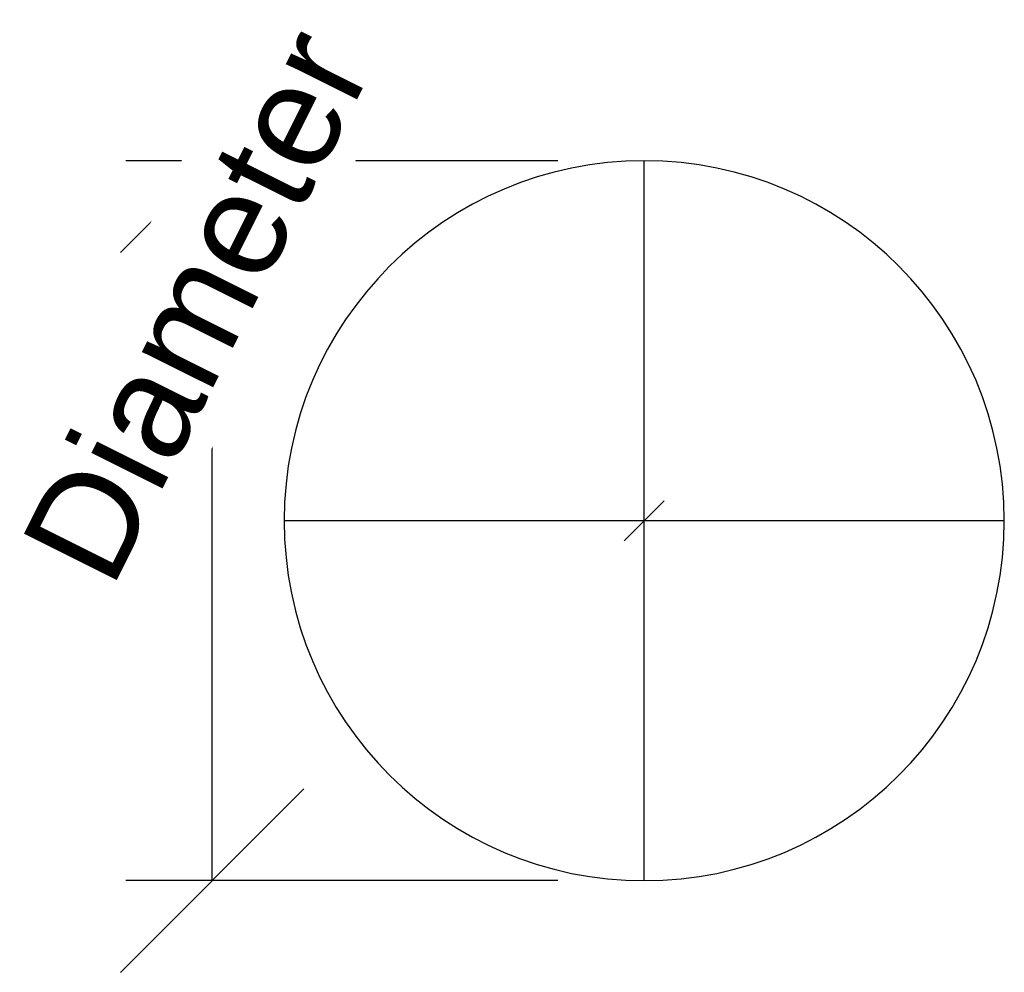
# Model space of a CAD drawing. Header units: millimetres. Extents: x -88 to 51, y -8 to 126.
import ezdxf

# ---------------------------------------------------------------- set-up
doc = ezdxf.new("R2010")
doc.units = ezdxf.units.MM
doc.styles.add('Arial', font='arial.ttf', dxfattribs={"height": 14.6304})

msp = doc.modelspace()

# ---------------------------------------------------------------- linework, layer by layer
at = {"color": 1, "lineweight": 30, "true_color": 0xff0000}
for p, q in [((-48.02, 119.24, -0.27), (-73.9, 93.36, -0.27)), ((-12.19, 106.3, -0.27), (-73.15, 106.3, -0.27)), ((-60.96, 4.7, -0.27), (-60.96, 106.3, -0.27)), ((-48.02, 17.64, -0.27), (-73.9, -8.24, -0.27)), ((-12.19, 4.7, -0.27), (-73.15, 4.7, -0.27))]:
    msp.add_line(p, q, dxfattribs=at)
at = {"color": 96, "lineweight": 30, "true_color": 0x007f00}
for p, q in [((0, 4.7, -0.27), (0, 106.3, -0.27)), ((50.8, 55.5, -0.27), (-50.8, 55.5, -0.27))]:
    msp.add_line(p, q, dxfattribs=at)
at = {"color": 5, "lineweight": 30, "true_color": 0x0000ff}
msp.add_line((0, 55.5, -0.27), (0, 55.5, -103.91), dxfattribs=at)
msp.add_polyline3d([(0, 55.5, -122.19), (2.83, 58.33, -103.91), (-2.83, 52.67, -103.91), (0, 55.5, -122.19)], dxfattribs=at)
at = {"color": 96, "lineweight": 30, "true_color": 0x007f00, "extrusion": (0, 0, -1)}
msp.add_circle((0, 55.5, 0.27), 50.8, dxfattribs=at)

# ---------------------------------------------------------------- next in the draw order: texts
at = {"color": 5, "lineweight": 30, "true_color": 0x0000ff, "insert": (-69.71, 89.25, 30.03), "char_height": 14.63, "width": 99.2058, "attachment_point": 2, "rotation": 63.4349, "line_spacing_factor": 0.941778, "style": 'Arial', "bg_fill": 3, "box_fill_scale": 1.25, "bg_fill_color": 256, "bg_fill_true_color": 13158600, "bg_fill_transparency": 0}
msp.add_mtext('Diameter', dxfattribs=at)

doc.saveas('drawing.dxf')
